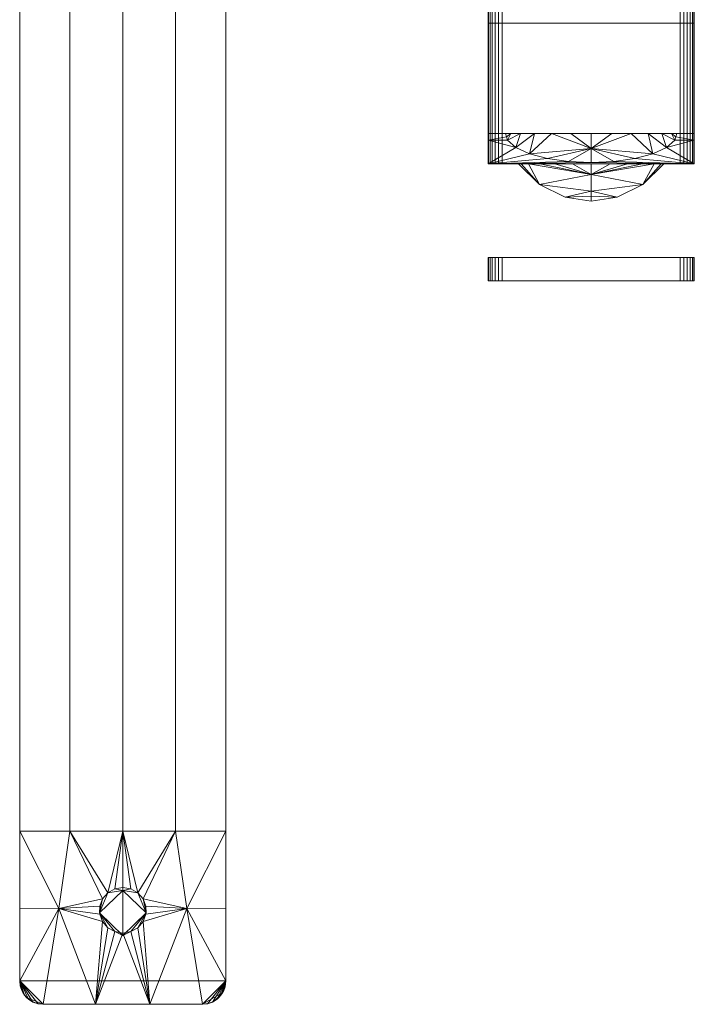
# Model space of a CAD drawing. Header units: millimetres. Extents: x -15489 to 15034, y -13406 to 13375.
# Tile 5 of 9: x -670 to -526, y -2611 to -2400. Entities that reach past the tile are written whole.
import ezdxf

# ---------------------------------------------------------------- set-up
doc = ezdxf.new("R2010")
doc.units = ezdxf.units.MM
doc.layers.add('P-SANR-FIXT', color=6, linetype='Continuous', lineweight=9)

# ---------------------------------------------------------------- blocks, each defined once
blk = doc.blocks.new('FFAS1304-101AL0BF0_REVIT - Acacia E In-Wall Vessel Mixer-366767-_3D_')
at = {"layer": 'P-SANR-FIXT'}
mesh = blk.add_polyface(dxfattribs=at)
corners = [(192, 320.5, 772.5), (158, 320.5, 772.5), (156.71, 320.33, 772.5), (155.5, 319.83, 772.5), (154.46, 319.04, 772.5), (153.67, 318, 772.5), (153.17, 316.79, 772.5), (153, 315.5, 772.5), (153, 108.5, 772.5), (197, 108.5, 772.5), (197, 315.5, 772.5), (196.83, 316.79, 772.5), (196.33, 318, 772.5), (195.54, 319.04, 772.5), (194.5, 319.83, 772.5), (193.29, 320.33, 772.5)]
mesh.append_faces([[corners[k] for k in face] for face in [(5, 3, 4)]], dxfattribs={"vtx0": -1})
mesh.append_faces([[corners[k] for k in face] for face in [(13, 0, 10, 12)]], dxfattribs={"vtx0": -1, "vtx1": -1, "vtx2": -1})
mesh.append_faces([[corners[k] for k in face] for face in [(10, 0, 1, 7)]], dxfattribs={"vtx0": -1, "vtx2": -1, "vtx3": -1})
mesh.append_faces([[corners[k] for k in face] for face in [(11, 12, 10)]], dxfattribs={"vtx1": -1})
mesh.append_faces([[corners[k] for k in face] for face in [(8, 9, 10, 7)]], dxfattribs={"vtx2": -1})
mesh.append_faces([[corners[k] for k in face] for face in [(1, 2, 3, 5), (5, 6, 7, 1)]], dxfattribs={"vtx2": -1, "vtx3": -1})
mesh.append_faces([[corners[k] for k in face] for face in [(13, 14, 15, 0)]], dxfattribs={"vtx3": -1})
mesh = blk.add_polyface(dxfattribs=at)
corners = [(153, 315.5, 772.5), (153.17, 316.79, 772.5), (153.67, 318, 772.5), (154.46, 319.04, 772.5), (155.5, 319.83, 772.5), (156.71, 320.33, 772.5), (158, 320.5, 772.5), (158, 320.5, 765.91), (156.91, 320.38, 766.3), (155.84, 320.01, 766.57), (154.86, 319.39, 766.67), (154.04, 318.56, 766.59), (153.45, 317.58, 766.34), (153.11, 316.54, 765.94), (153, 315.5, 765.44)]
mesh.append_faces([[corners[k] for k in face] for face in [(6, 8, 5), (4, 10, 3), (10, 4, 9), (3, 11, 2), (11, 3, 10)]], dxfattribs={"vtx0": -1, "vtx1": -1})
mesh.append_faces([[corners[k] for k in face] for face in [(7, 8, 6)]], dxfattribs={"vtx1": -1})
mesh.append_faces([[corners[k] for k in face] for face in [(8, 9, 5), (4, 5, 9), (11, 12, 1), (12, 13, 0), (1, 2, 11), (0, 1, 12)]], dxfattribs={"vtx1": -1, "vtx2": -1})
mesh.append_faces([[corners[k] for k in face] for face in [(13, 14, 0)]], dxfattribs={"vtx2": -1})
mesh = blk.add_polyface(dxfattribs=at)
corners = [(197, 283.5, 757.5), (186.28, 283.5, 753.77), (175, 283.5, 752.5), (163.72, 283.5, 753.77), (153, 283.5, 757.5), (153, 299.99, 759.51), (153, 315.5, 765.44), (153.11, 316.54, 765.94), (153.45, 317.58, 766.34), (154.04, 318.56, 766.59), (154.86, 319.39, 766.67), (155.84, 320.01, 766.57), (156.91, 320.38, 766.3), (158, 320.5, 765.91), (169.2, 320.5, 762.88), (180.8, 320.5, 762.88), (192, 320.5, 765.91), (193.09, 320.38, 766.3), (194.16, 320.01, 766.57), (195.14, 319.39, 766.67), (195.96, 318.56, 766.59), (196.55, 317.58, 766.34), (196.89, 316.54, 765.94), (197, 315.5, 765.44), (197, 299.99, 759.51), (175, 305.29, 755.81), (173.29, 304.99, 755.75), (171.79, 304.14, 755.57), (170.67, 302.84, 755.28), (170.08, 301.25, 754.92), (170.08, 299.56, 754.52), (170.67, 297.98, 754.13), (171.78, 296.69, 753.8), (173.29, 295.85, 753.57), (175, 295.56, 753.5), (176.71, 295.85, 753.57), (178.22, 296.69, 753.8), (179.33, 297.98, 754.13), (179.92, 299.56, 754.52), (179.92, 301.25, 754.92), (179.33, 302.84, 755.28), (178.21, 304.14, 755.57), (176.71, 304.99, 755.75), (188.67, 300.04, 756.31), (161.33, 300.04, 756.31)]
mesh.append_faces([[corners[k] for k in face] for face in [(2, 36, 1), (39, 43, 38), (40, 43, 39), (35, 2, 34), (3, 32, 2), (29, 44, 28), (32, 3, 31), (20, 23, 19), (6, 44, 5)]], dxfattribs={"vtx0": -1, "vtx1": -1})
mesh.append_faces([[corners[k] for k in face] for face in [(37, 43, 1), (28, 44, 14), (3, 44, 31), (44, 6, 13), (15, 43, 40), (16, 23, 43)]], dxfattribs={"vtx0": -1, "vtx1": -1, "vtx2": -1})
mesh.append_faces([[corners[k] for k in face] for face in [(1, 36, 37), (43, 24, 0), (43, 0, 1), (43, 23, 24), (43, 15, 16), (44, 3, 4), (2, 32, 33), (44, 29, 30), (15, 42, 25), (23, 20, 21), (23, 18, 19), (23, 17, 18), (6, 8, 9), (14, 26, 27), (14, 27, 28), (6, 12, 13), (6, 11, 12), (44, 13, 14), (14, 25, 26)]], dxfattribs={"vtx0": -1, "vtx2": -1})
mesh.append_faces([[corners[k] for k in face] for face in [(7, 8, 6)]], dxfattribs={"vtx1": -1})
mesh.append_faces([[corners[k] for k in face] for face in [(4, 5, 44), (35, 36, 2), (40, 41, 15), (37, 38, 43), (33, 34, 2), (30, 31, 44), (41, 42, 15), (16, 17, 23), (14, 15, 25), (9, 10, 6), (10, 11, 6)]], dxfattribs={"vtx1": -1, "vtx2": -1})
mesh.append_faces([[corners[k] for k in face] for face in [(21, 22, 23)]], dxfattribs={"vtx2": -1})
mesh = blk.add_polyface(dxfattribs=at)
corners = [(158, 320.5, 772.5), (192, 320.5, 772.5), (192, 320.5, 765.91), (180.8, 320.5, 762.88), (169.2, 320.5, 762.88), (158, 320.5, 765.91)]
mesh.append_faces([[corners[k] for k in face] for face in [(3, 0, 1, 2)]], dxfattribs={"vtx0": -1})
mesh.append_faces([[corners[k] for k in face] for face in [(4, 5, 0, 3)]], dxfattribs={"vtx2": -1})
mesh = blk.add_polyface(dxfattribs=at)
corners = [(192, 320.5, 772.5), (193.29, 320.33, 772.5), (194.5, 319.83, 772.5), (195.54, 319.04, 772.5), (196.33, 318, 772.5), (196.83, 316.79, 772.5), (197, 315.5, 772.5), (197, 315.5, 765.44), (196.89, 316.54, 765.94), (196.55, 317.58, 766.34), (195.96, 318.56, 766.59), (195.14, 319.39, 766.67), (194.16, 320.01, 766.57), (193.09, 320.38, 766.3), (192, 320.5, 765.91)]
mesh.append_faces([[corners[k] for k in face] for face in [(6, 9, 5), (4, 10, 3), (3, 11, 2), (11, 3, 10)]], dxfattribs={"vtx0": -1, "vtx1": -1})
mesh.append_faces([[corners[k] for k in face] for face in [(10, 4, 5), (12, 1, 2)]], dxfattribs={"vtx0": -1, "vtx2": -1})
mesh.append_faces([[corners[k] for k in face] for face in [(7, 8, 6)]], dxfattribs={"vtx1": -1})
mesh.append_faces([[corners[k] for k in face] for face in [(8, 9, 6), (9, 10, 5), (11, 12, 2), (12, 13, 1), (0, 1, 13)]], dxfattribs={"vtx1": -1, "vtx2": -1})
mesh.append_faces([[corners[k] for k in face] for face in [(13, 14, 0)]], dxfattribs={"vtx2": -1})
mesh = blk.add_polyface(dxfattribs=at)
corners = [(153, 315.5, 772.5), (153, 315.5, 765.44), (153, 299.99, 759.51), (153, 283.5, 757.5), (153, 108.5, 757.5), (153, 108.5, 772.5)]
mesh.append_faces([[corners[k] for k in face] for face in [(5, 0, 3, 4)]], dxfattribs={"vtx1": -1})
mesh.append_faces([[corners[k] for k in face] for face in [(0, 1, 2, 3)]], dxfattribs={"vtx3": -1})
mesh = blk.add_polyface(dxfattribs=at)
corners = [(197, 315.5, 765.44), (197, 315.5, 772.5), (197, 108.5, 772.5), (197, 108.5, 757.5), (197, 283.5, 757.5), (197, 299.99, 759.51)]
mesh.append_faces([[corners[k] for k in face] for face in [(1, 5, 0), (4, 2, 3)]], dxfattribs={"vtx0": -1})
mesh.append_faces([[corners[k] for k in face] for face in [(1, 2, 4, 5)]], dxfattribs={"vtx1": -1, "vtx3": -1})
mesh = blk.add_polyface(dxfattribs=at)
corners = [(175, 305.83, 753.79), (170, 301, 752.5), (175, 296.17, 751.21), (175, 295.56, 753.5), (173.29, 295.85, 753.57), (171.78, 296.69, 753.8), (170.67, 297.98, 754.13), (170.08, 299.56, 754.52), (170.08, 301.25, 754.92), (170.67, 302.84, 755.28), (171.79, 304.14, 755.57), (173.29, 304.99, 755.75), (175, 305.29, 755.81)]
mesh.append_faces([[corners[k] for k in face] for face in [(6, 1, 5), (1, 11, 0), (11, 1, 10), (8, 1, 7)]], dxfattribs={"vtx0": -1, "vtx1": -1})
mesh.append_faces([[corners[k] for k in face] for face in [(2, 4, 5), (5, 1, 2), (1, 6, 7), (1, 8, 9), (1, 9, 10)]], dxfattribs={"vtx0": -1, "vtx2": -1})
mesh.append_faces([[corners[k] for k in face] for face in [(12, 0, 11)]], dxfattribs={"vtx1": -1})
mesh.append_faces([[corners[k] for k in face] for face in [(2, 3, 4)]], dxfattribs={"vtx2": -1})
mesh = blk.add_polyface(dxfattribs=at)
corners = [(175, 296.17, 751.21), (170, 301, 752.5), (175, 305.83, 753.79), (175, 301, 752.5)]
mesh.append_faces([[corners[k] for k in face] for face in [(1, 2, 3, 0)]])
mesh = blk.add_polyface(dxfattribs=at)
corners = [(175, 296.17, 751.21), (180, 301, 752.5), (175, 305.83, 753.79), (175, 305.29, 755.81), (176.71, 304.99, 755.75), (178.21, 304.14, 755.57), (179.33, 302.84, 755.28), (179.92, 301.25, 754.92), (179.92, 299.56, 754.52), (179.33, 297.98, 754.13), (178.22, 296.69, 753.8), (176.71, 295.85, 753.57), (175, 295.56, 753.5)]
mesh.append_faces([[corners[k] for k in face] for face in [(0, 11, 12)]], dxfattribs={"vtx0": -1})
mesh.append_faces([[corners[k] for k in face] for face in [(5, 1, 4), (6, 1, 5), (8, 1, 7), (10, 1, 9), (1, 10, 0)]], dxfattribs={"vtx0": -1, "vtx1": -1})
mesh.append_faces([[corners[k] for k in face] for face in [(0, 10, 11), (1, 8, 9)]], dxfattribs={"vtx0": -1, "vtx2": -1})
mesh.append_faces([[corners[k] for k in face] for face in [(1, 2, 4), (6, 7, 1)]], dxfattribs={"vtx1": -1, "vtx2": -1})
mesh.append_faces([[corners[k] for k in face] for face in [(2, 3, 4)]], dxfattribs={"vtx2": -1})
mesh = blk.add_polyface(dxfattribs=at)
corners = [(175, 305.83, 753.79), (180, 301, 752.5), (175, 296.17, 751.21), (175, 301, 752.5)]
mesh.append_faces([[corners[k] for k in face] for face in [(3, 0, 1, 2)]])
mesh = blk.add_polyface(dxfattribs=at)
corners = [(197, 108.5, 757.5), (186.28, 108.5, 753.77), (175, 108.5, 752.5), (163.72, 108.5, 753.77), (153, 108.5, 757.5), (153, 283.5, 757.5), (163.72, 283.5, 753.77), (175, 283.5, 752.5), (186.28, 283.5, 753.77), (197, 283.5, 757.5)]
mesh.append_faces([[corners[k] for k in face] for face in [(6, 3, 4, 5)]], dxfattribs={"vtx0": -1})
mesh.append_faces([[corners[k] for k in face] for face in [(8, 1, 2, 7), (3, 6, 7, 2)]], dxfattribs={"vtx0": -1, "vtx2": -1})
mesh.append_faces([[corners[k] for k in face] for face in [(9, 0, 1, 8)]], dxfattribs={"vtx2": -1})
mesh = blk.add_polyface(dxfattribs=at)
corners = [(56, 161, 690.5), (55.22, 161, 690.6), (54.5, 161, 690.9), (53.88, 161, 691.38), (53.4, 161, 692), (53.1, 161, 692.72), (53, 161, 693.5), (53, 166, 693.5), (53.1, 166, 692.72), (53.4, 166, 692), (53.88, 166, 691.38), (54.5, 166, 690.9), (55.22, 166, 690.6), (56, 166, 690.5)]
mesh.append_faces([[corners[k] for k in face] for face in [(7, 8, 5, 6), (0, 1, 12, 13)]], dxfattribs={"vtx1": -1})
mesh.append_faces([[corners[k] for k in face] for face in [(8, 9, 4, 5), (3, 4, 9, 10), (10, 11, 2, 3), (11, 12, 1, 2)]], dxfattribs={"vtx1": -1, "vtx3": -1})
mesh = blk.add_polyface(dxfattribs=at)
corners = [(94, 166, 784.5), (94.78, 166, 784.4), (95.5, 166, 784.1), (96.12, 166, 783.62), (96.6, 166, 783), (96.9, 166, 782.28), (97, 166, 781.5), (97, 166, 693.5), (96.9, 166, 692.72), (96.6, 166, 692), (96.12, 166, 691.38), (95.5, 166, 690.9), (94.78, 166, 690.6), (94, 166, 690.5), (56, 166, 690.5), (55.22, 166, 690.6), (54.5, 166, 690.9), (53.88, 166, 691.38), (53.4, 166, 692), (53.1, 166, 692.72), (53, 166, 693.5), (53, 166, 781.5), (53.1, 166, 782.28), (53.4, 166, 783), (53.88, 166, 783.62), (54.5, 166, 784.1), (55.22, 166, 784.4), (56, 166, 784.5)]
mesh.append_faces([[corners[k] for k in face] for face in [(24, 21, 22, 23), (4, 2, 3), (10, 7, 8, 9)]], dxfattribs={"vtx0": -1})
mesh.append_faces([[corners[k] for k in face] for face in [(14, 20, 13), (6, 0, 4, 5)]], dxfattribs={"vtx0": -1, "vtx1": -1})
mesh.append_faces([[corners[k] for k in face] for face in [(21, 24, 25), (7, 10, 11), (6, 27, 0)]], dxfattribs={"vtx0": -1, "vtx2": -1})
mesh.append_faces([[corners[k] for k in face] for face in [(6, 20, 21, 27), (20, 6, 7, 13)]], dxfattribs={"vtx0": -1, "vtx2": -1, "vtx3": -1})
mesh.append_faces([[corners[k] for k in face] for face in [(14, 15, 16)]], dxfattribs={"vtx2": -1})
mesh.append_faces([[corners[k] for k in face] for face in [(25, 26, 27, 21), (18, 19, 20, 14), (16, 17, 18, 14), (0, 1, 2, 4), (11, 12, 13, 7)]], dxfattribs={"vtx2": -1, "vtx3": -1})
mesh = blk.add_polyface(dxfattribs=at)
corners = [(53, 161, 781.5), (53.1, 161, 782.28), (53.4, 161, 783), (53.88, 161, 783.62), (54.5, 161, 784.1), (55.22, 161, 784.4), (56, 161, 784.5), (56, 166, 784.5), (55.22, 166, 784.4), (54.5, 166, 784.1), (53.88, 166, 783.62), (53.4, 166, 783), (53.1, 166, 782.28), (53, 166, 781.5)]
mesh.append_faces([[corners[k] for k in face] for face in [(7, 8, 5, 6), (0, 1, 12, 13)]], dxfattribs={"vtx1": -1})
mesh.append_faces([[corners[k] for k in face] for face in [(8, 9, 4, 5), (3, 4, 9, 10), (10, 11, 2, 3), (11, 12, 1, 2)]], dxfattribs={"vtx1": -1, "vtx3": -1})
mesh = blk.add_polyface(dxfattribs=at)
corners = [(53, 161, 781.5), (53, 166, 781.5), (53, 166, 693.5), (53, 161, 693.5)]
mesh.append_faces([[corners[k] for k in face] for face in [(0, 1, 2, 3)]])
mesh = blk.add_polyface(dxfattribs=at)
corners = [(56, 161, 690.5), (56, 166, 690.5), (94, 166, 690.5), (94, 161, 690.5)]
mesh.append_faces([[corners[k] for k in face] for face in [(0, 1, 2, 3)]])
mesh = blk.add_polyface(dxfattribs=at)
corners = [(94, 161, 784.5), (94, 166, 784.5), (56, 166, 784.5), (56, 161, 784.5)]
mesh.append_faces([[corners[k] for k in face] for face in [(0, 1, 2, 3)]])
mesh = blk.add_polyface(dxfattribs=at)
corners = [(97, 161, 693.5), (96.9, 161, 692.72), (96.6, 161, 692), (96.12, 161, 691.38), (95.5, 161, 690.9), (94.78, 161, 690.6), (94, 161, 690.5), (94, 166, 690.5), (94.78, 166, 690.6), (95.5, 166, 690.9), (96.12, 166, 691.38), (96.6, 166, 692), (96.9, 166, 692.72), (97, 166, 693.5)]
mesh.append_faces([[corners[k] for k in face] for face in [(7, 8, 5, 6), (0, 1, 12, 13)]], dxfattribs={"vtx1": -1})
mesh.append_faces([[corners[k] for k in face] for face in [(8, 9, 4, 5), (3, 4, 9, 10), (10, 11, 2, 3), (11, 12, 1, 2)]], dxfattribs={"vtx1": -1, "vtx3": -1})
mesh = blk.add_polyface(dxfattribs=at)
corners = [(94, 161, 784.5), (94.78, 161, 784.4), (95.5, 161, 784.1), (96.12, 161, 783.62), (96.6, 161, 783), (96.9, 161, 782.28), (97, 161, 781.5), (97, 166, 781.5), (96.9, 166, 782.28), (96.6, 166, 783), (96.12, 166, 783.62), (95.5, 166, 784.1), (94.78, 166, 784.4), (94, 166, 784.5)]
mesh.append_faces([[corners[k] for k in face] for face in [(7, 8, 5, 6), (0, 1, 12, 13)]], dxfattribs={"vtx1": -1})
mesh.append_faces([[corners[k] for k in face] for face in [(8, 9, 4, 5), (3, 4, 9, 10), (10, 11, 2, 3), (11, 12, 1, 2)]], dxfattribs={"vtx1": -1, "vtx3": -1})
mesh = blk.add_polyface(dxfattribs=at)
corners = [(97, 161, 693.5), (97, 166, 693.5), (97, 166, 781.5), (97, 161, 781.5)]
mesh.append_faces([[corners[k] for k in face] for face in [(0, 1, 2, 3)]])
mesh = blk.add_polyface(dxfattribs=at)
corners = [(94, 161, 784.5), (56, 161, 784.5), (55.22, 161, 784.4), (54.5, 161, 784.1), (53.88, 161, 783.62), (53.4, 161, 783), (53.1, 161, 782.28), (53, 161, 781.5), (53, 161, 693.5), (53.1, 161, 692.72), (53.4, 161, 692), (53.88, 161, 691.38), (54.5, 161, 690.9), (55.22, 161, 690.6), (56, 161, 690.5), (94, 161, 690.5), (94.78, 161, 690.6), (95.5, 161, 690.9), (96.12, 161, 691.38), (96.6, 161, 692), (96.9, 161, 692.72), (97, 161, 693.5), (97, 161, 781.5), (96.9, 161, 782.28), (96.6, 161, 783), (96.12, 161, 783.62), (95.5, 161, 784.1), (94.78, 161, 784.4)]
mesh.append_faces([[corners[k] for k in face] for face in [(15, 21, 14), (4, 7, 3)]], dxfattribs={"vtx0": -1, "vtx1": -1})
mesh.append_faces([[corners[k] for k in face] for face in [(7, 0, 1)]], dxfattribs={"vtx0": -1, "vtx2": -1})
mesh.append_faces([[corners[k] for k in face] for face in [(7, 21, 22, 0), (21, 7, 8, 14)]], dxfattribs={"vtx0": -1, "vtx2": -1, "vtx3": -1})
mesh.append_faces([[corners[k] for k in face] for face in [(11, 12, 10)]], dxfattribs={"vtx1": -1})
mesh.append_faces([[corners[k] for k in face] for face in [(17, 18, 21, 15)]], dxfattribs={"vtx1": -1, "vtx2": -1, "vtx3": -1})
mesh.append_faces([[corners[k] for k in face] for face in [(24, 25, 26), (19, 20, 21, 18), (15, 16, 17)]], dxfattribs={"vtx2": -1})
mesh.append_faces([[corners[k] for k in face] for face in [(22, 23, 24, 0), (26, 27, 0, 24), (1, 2, 3, 7), (12, 13, 14, 10), (8, 9, 10, 14)]], dxfattribs={"vtx2": -1, "vtx3": -1})
mesh.append_faces([[corners[k] for k in face] for face in [(4, 5, 6, 7)]], dxfattribs={"vtx3": -1})
mesh = blk.add_polyface(dxfattribs=at)
corners = [(75, 141, 777.99), (75, 146.88, 771.22), (75, 149, 762.5), (75, 149, 762.5), (75, 149, 762.5), (75, 149, 762.5), (75, 149, 762.5), (75, 149, 762.5), (75, 149, 762.5), (75, 149, 762.5), (75, 149, 762.5), (75, 149, 762.5), (75, 146.88, 753.78), (75, 141, 747.01), (70.99, 141, 747.54), (67.25, 141, 749.08), (64.05, 141, 751.55), (61.58, 141, 754.75), (60.04, 141, 758.49), (59.51, 141, 762.5), (60.04, 141, 766.51), (61.58, 141, 770.25), (64.05, 141, 773.45), (67.25, 141, 775.92), (70.99, 141, 777.46), (75, 143.34, 775.3), (69.47, 148.18, 762.5), (75, 143.34, 749.7), (63.96, 145.46, 762.5), (75, 147.94, 758.14), (75, 147.94, 766.86), (75, 134.55, 780.95), (75, 137.79, 779.83), (75, 140.78, 778.14), (70.17, 140.56, 777.54), (65.68, 139.92, 775.76), (61.84, 138.89, 772.94), (58.93, 137.55, 769.26), (57.15, 136, 765), (56.92, 135.28, 765), (56.72, 134.55, 765), (57.84, 134.55, 769.26), (59.92, 134.55, 773.13), (62.87, 134.55, 776.4), (66.51, 134.55, 778.88), (70.63, 134.55, 780.42)]
mesh.append_faces([[corners[k] for k in face] for face in [(24, 25, 23), (20, 28, 19), (19, 28, 18), (18, 28, 17), (15, 27, 14), (39, 41, 38), (42, 38, 41)]], dxfattribs={"vtx0": -1, "vtx1": -1})
mesh.append_faces([[corners[k] for k in face] for face in [(25, 28, 21), (28, 1, 26), (26, 12, 28), (27, 17, 28), (44, 32, 36)]], dxfattribs={"vtx0": -1, "vtx1": -1, "vtx2": -1})
mesh.append_faces([[corners[k] for k in face] for face in [(26, 1, 30), (28, 12, 27), (28, 20, 21), (27, 16, 17), (32, 34, 35), (32, 35, 36), (43, 36, 37), (36, 43, 44)]], dxfattribs={"vtx0": -1, "vtx2": -1})
mesh.append_faces([[corners[k] for k in face] for face in [(5, 26, 30), (13, 14, 27), (29, 12, 26, 8), (31, 32, 45), (40, 41, 39)]], dxfattribs={"vtx1": -1})
mesh.append_faces([[corners[k] for k in face] for face in [(22, 23, 25), (21, 22, 25), (15, 16, 27), (25, 1, 28), (44, 45, 32), (37, 38, 42), (42, 43, 37)]], dxfattribs={"vtx1": -1, "vtx2": -1})
mesh.append_faces([[corners[k] for k in face] for face in [(24, 0, 25), (32, 33, 34)]], dxfattribs={"vtx2": -1})
mesh = blk.add_polyface(dxfattribs=at)
corners = [(75, 149, 762.5), (75, 146.88, 771.22), (75, 141, 777.99), (79.01, 141, 777.46), (82.75, 141, 775.92), (85.95, 141, 773.45), (88.42, 141, 770.25), (89.96, 141, 766.51), (90.49, 141, 762.5), (89.96, 141, 758.49), (88.42, 141, 754.75), (85.95, 141, 751.55), (82.75, 141, 749.08), (79.01, 141, 747.54), (75, 141, 747.01), (75, 146.88, 753.78), (75, 149, 762.5), (75, 149, 762.5), (75, 149, 762.5), (75, 149, 762.5), (75, 149, 762.5), (75, 149, 762.5), (75, 149, 762.5), (75, 149, 762.5), (75, 149, 762.5), (75, 143.34, 749.7), (80.53, 148.18, 762.5), (75, 143.34, 775.3), (86.04, 145.46, 762.5), (75, 147.94, 766.86), (75, 147.94, 758.14), (75, 140.78, 778.14), (75, 137.79, 779.83), (75, 134.55, 780.95), (79.37, 134.55, 780.42), (83.49, 134.55, 778.88), (87.13, 134.55, 776.4), (90.08, 134.55, 773.13), (92.16, 134.55, 769.26), (93.28, 134.55, 765), (93.08, 135.28, 765), (92.85, 136, 765), (91.07, 137.55, 769.26), (88.16, 138.89, 772.94), (84.32, 139.92, 775.76), (79.83, 140.56, 777.54)]
mesh.append_faces([[corners[k] for k in face] for face in [(26, 15, 30, 19)]], dxfattribs={"vtx0": -1})
mesh.append_faces([[corners[k] for k in face] for face in [(13, 25, 12), (4, 27, 3), (9, 28, 8), (8, 28, 7), (36, 43, 35), (35, 32, 34)]], dxfattribs={"vtx0": -1, "vtx1": -1})
mesh.append_faces([[corners[k] for k in face] for face in [(25, 28, 10), (28, 15, 26), (26, 1, 28), (27, 6, 28), (35, 43, 32)]], dxfattribs={"vtx0": -1, "vtx1": -1, "vtx2": -1})
mesh.append_faces([[corners[k] for k in face] for face in [(28, 1, 27), (28, 9, 10), (37, 41, 42), (38, 40, 41), (41, 37, 38), (32, 43, 44)]], dxfattribs={"vtx0": -1, "vtx2": -1})
mesh.append_faces([[corners[k] for k in face] for face in [(2, 3, 27), (39, 40, 38), (31, 32, 45), (33, 34, 32)]], dxfattribs={"vtx1": -1})
mesh.append_faces([[corners[k] for k in face] for face in [(29, 1, 26), (11, 12, 25), (10, 11, 25), (6, 7, 28), (4, 5, 27), (5, 6, 27), (25, 15, 28), (36, 37, 42), (42, 43, 36), (44, 45, 32)]], dxfattribs={"vtx1": -1, "vtx2": -1})
mesh.append_faces([[corners[k] for k in face] for face in [(26, 22, 29), (13, 14, 25)]], dxfattribs={"vtx2": -1})
mesh = blk.add_polyface(dxfattribs=at)
corners = [(97, 141, 743.5), (96.9, 141, 742.72), (96.6, 141, 742), (96.12, 141, 741.38), (95.5, 141, 740.9), (94.78, 141, 740.6), (94, 141, 740.5), (56, 141, 740.5), (55.22, 141, 740.6), (54.5, 141, 740.9), (53.88, 141, 741.38), (53.4, 141, 742), (53.1, 141, 742.72), (53, 141, 743.5), (53, 141, 778.74), (97, 141, 778.74), (75, 141, 777.99), (70.99, 141, 777.46), (67.25, 141, 775.92), (64.05, 141, 773.45), (61.58, 141, 770.25), (60.04, 141, 766.51), (59.51, 141, 762.5), (60.04, 141, 758.49), (61.58, 141, 754.75), (64.05, 141, 751.55), (67.25, 141, 749.08), (70.99, 141, 747.54), (75, 141, 747.01), (79.01, 141, 747.54), (82.75, 141, 749.08), (85.95, 141, 751.55), (88.42, 141, 754.75), (89.96, 141, 758.49), (90.49, 141, 762.5), (89.96, 141, 766.51), (88.42, 141, 770.25), (85.95, 141, 773.45), (82.75, 141, 775.92), (79.01, 141, 777.46)]
mesh.append_faces([[corners[k] for k in face] for face in [(36, 15, 35), (18, 14, 17), (24, 13, 23), (25, 13, 24), (8, 13, 7)]], dxfattribs={"vtx0": -1, "vtx1": -1})
mesh.append_faces([[corners[k] for k in face] for face in [(15, 36, 37), (15, 39, 16), (14, 18, 19), (14, 19, 20), (16, 14, 15), (22, 13, 14, 21), (13, 22, 23), (6, 29, 30)]], dxfattribs={"vtx0": -1, "vtx2": -1})
mesh.append_faces([[corners[k] for k in face] for face in [(6, 30, 31, 0)]], dxfattribs={"vtx0": -1, "vtx2": -1, "vtx3": -1})
mesh.append_faces([[corners[k] for k in face] for face in [(38, 39, 15), (37, 38, 15), (32, 33, 0), (31, 32, 0), (33, 34, 0), (16, 17, 14), (20, 21, 14), (26, 27, 7), (27, 28, 7)]], dxfattribs={"vtx1": -1, "vtx2": -1})
mesh.append_faces([[corners[k] for k in face] for face in [(25, 26, 7, 13)]], dxfattribs={"vtx1": -1, "vtx2": -1, "vtx3": -1})
mesh.append_faces([[corners[k] for k in face] for face in [(34, 35, 15, 0), (28, 29, 6, 7), (0, 1, 5, 6), (4, 5, 1, 2), (12, 13, 8, 9)]], dxfattribs={"vtx1": -1, "vtx3": -1})
mesh.append_faces([[corners[k] for k in face] for face in [(2, 3, 4)]], dxfattribs={"vtx2": -1})
mesh.append_faces([[corners[k] for k in face] for face in [(9, 10, 11, 12)]], dxfattribs={"vtx3": -1})
mesh = blk.add_polyface(dxfattribs=at)
corners = [(53, 141, 778.74), (53, 141, 743.5), (53, 111, 743.5), (53, 108.5, 743.5), (53, 108.5, 781.5), (53, 111, 781.5), (53, 134.55, 781.5), (53, 134.55, 765), (53, 136, 765)]
mesh.append_faces([[corners[k] for k in face] for face in [(1, 8, 0)]], dxfattribs={"vtx0": -1})
mesh.append_faces([[corners[k] for k in face] for face in [(7, 2, 5, 6)]], dxfattribs={"vtx0": -1, "vtx1": -1})
mesh.append_faces([[corners[k] for k in face] for face in [(4, 5, 2, 3)]], dxfattribs={"vtx1": -1})
mesh.append_faces([[corners[k] for k in face] for face in [(7, 8, 1, 2)]], dxfattribs={"vtx1": -1, "vtx3": -1})
mesh = blk.add_polyface(dxfattribs=at)
corners = [(53, 141, 743.5), (53.1, 141, 742.72), (53.4, 141, 742), (53.88, 141, 741.38), (54.5, 141, 740.9), (55.22, 141, 740.6), (56, 141, 740.5), (56, 111, 740.5), (55.22, 111, 740.6), (54.5, 111, 740.9), (53.88, 111, 741.38), (53.4, 111, 742), (53.1, 111, 742.72), (53, 111, 743.5)]
mesh.append_faces([[corners[k] for k in face] for face in [(0, 1, 12, 13), (7, 8, 5, 6)]], dxfattribs={"vtx1": -1})
mesh.append_faces([[corners[k] for k in face] for face in [(1, 2, 11, 12), (10, 11, 2, 3), (3, 4, 9, 10), (4, 5, 8, 9)]], dxfattribs={"vtx1": -1, "vtx3": -1})
mesh = blk.add_polyface(dxfattribs=at)
corners = [(97, 141, 778.74), (53, 141, 778.74), (53, 136, 765), (57.15, 136, 765), (58.93, 137.55, 769.26), (61.84, 138.89, 772.94), (65.68, 139.92, 775.76), (70.17, 140.56, 777.54), (75, 140.78, 778.14), (79.83, 140.56, 777.54), (84.32, 139.92, 775.76), (88.16, 138.89, 772.94), (91.07, 137.55, 769.26), (92.85, 136, 765), (97, 136, 765)]
mesh.append_faces([[corners[k] for k in face] for face in [(4, 2, 3)]], dxfattribs={"vtx0": -1})
mesh.append_faces([[corners[k] for k in face] for face in [(0, 12, 14), (12, 0, 11), (2, 4, 1), (7, 1, 6)]], dxfattribs={"vtx0": -1, "vtx1": -1})
mesh.append_faces([[corners[k] for k in face] for face in [(0, 9, 10), (1, 7, 8)]], dxfattribs={"vtx0": -1, "vtx2": -1})
mesh.append_faces([[corners[k] for k in face] for face in [(10, 11, 0), (8, 9, 0), (4, 5, 1), (5, 6, 1), (0, 1, 8)]], dxfattribs={"vtx1": -1, "vtx2": -1})
mesh.append_faces([[corners[k] for k in face] for face in [(12, 13, 14)]], dxfattribs={"vtx2": -1})
mesh = blk.add_polyface(dxfattribs=at)
corners = [(56, 141, 740.5), (94, 141, 740.5), (94, 111, 740.5), (94, 108.5, 740.5), (56, 108.5, 740.5), (56, 111, 740.5)]
mesh.append_faces([[corners[k] for k in face] for face in [(2, 3, 4, 5), (5, 0, 1, 2)]], dxfattribs={"vtx3": -1})
mesh = blk.add_polyface(dxfattribs=at)
corners = [(94, 141, 740.5), (94.78, 141, 740.6), (95.5, 141, 740.9), (96.12, 141, 741.38), (96.6, 141, 742), (96.9, 141, 742.72), (97, 141, 743.5), (97, 111, 743.5), (96.9, 111, 742.72), (96.6, 111, 742), (96.12, 111, 741.38), (95.5, 111, 740.9), (94.78, 111, 740.6), (94, 111, 740.5)]
mesh.append_faces([[corners[k] for k in face] for face in [(0, 1, 12, 13), (7, 8, 5, 6)]], dxfattribs={"vtx1": -1})
mesh.append_faces([[corners[k] for k in face] for face in [(1, 2, 11, 12), (10, 11, 2, 3), (3, 4, 9, 10), (4, 5, 8, 9)]], dxfattribs={"vtx1": -1, "vtx3": -1})
mesh = blk.add_polyface(dxfattribs=at)
corners = [(97, 141, 743.5), (97, 141, 778.74), (97, 136, 765), (97, 134.55, 765), (97, 134.55, 781.5), (97, 111, 781.5), (97, 108.5, 781.5), (97, 108.5, 743.5), (97, 111, 743.5)]
mesh.append_faces([[corners[k] for k in face] for face in [(5, 8, 3, 4)]], dxfattribs={"vtx0": -1, "vtx1": -1})
mesh.append_faces([[corners[k] for k in face] for face in [(0, 2, 3, 8)]], dxfattribs={"vtx0": -1, "vtx2": -1})
mesh.append_faces([[corners[k] for k in face] for face in [(7, 8, 5, 6), (1, 2, 0)]], dxfattribs={"vtx1": -1})
mesh = blk.add_polyface(dxfattribs=at)
corners = [(53, 136, 765), (53, 134.55, 765), (56.72, 134.55, 765), (56.92, 135.28, 765), (57.15, 136, 765), (97, 134.55, 765), (97, 136, 765), (92.85, 136, 765), (93.08, 135.28, 765), (93.28, 134.55, 765)]
mesh.append_faces([[corners[k] for k in face] for face in [(0, 3, 4)]], dxfattribs={"vtx0": -1})
mesh.append_faces([[corners[k] for k in face] for face in [(9, 5, 6, 8), (6, 7, 8)]], dxfattribs={"vtx2": -1})
mesh.append_faces([[corners[k] for k in face] for face in [(0, 1, 2, 3)]], dxfattribs={"vtx3": -1})
mesh = blk.add_polyface(dxfattribs=at)
corners = [(56, 134.55, 784.5), (55.22, 134.55, 784.4), (54.5, 134.55, 784.1), (53.88, 134.55, 783.62), (53.4, 134.55, 783), (53.1, 134.55, 782.28), (53, 134.55, 781.5), (53, 111, 781.5), (53.1, 111, 782.28), (53.4, 111, 783), (53.88, 111, 783.62), (54.5, 111, 784.1), (55.22, 111, 784.4), (56, 111, 784.5)]
mesh.append_faces([[corners[k] for k in face] for face in [(0, 1, 12, 13)]], dxfattribs={"vtx1": -1})
mesh.append_faces([[corners[k] for k in face] for face in [(1, 2, 11, 12), (10, 11, 2, 3), (4, 5, 8, 9), (9, 10, 3, 4)]], dxfattribs={"vtx1": -1, "vtx3": -1})
mesh.append_faces([[corners[k] for k in face] for face in [(5, 6, 7, 8)]], dxfattribs={"vtx3": -1})
mesh = blk.add_polyface(dxfattribs=at)
corners = [(53, 134.55, 781.5), (53.1, 134.55, 782.28), (53.4, 134.55, 783), (53.88, 134.55, 783.62), (54.5, 134.55, 784.1), (55.22, 134.55, 784.4), (56, 134.55, 784.5), (94, 134.55, 784.5), (94.78, 134.55, 784.4), (95.5, 134.55, 784.1), (96.12, 134.55, 783.62), (96.6, 134.55, 783), (96.9, 134.55, 782.28), (97, 134.55, 781.5), (97, 134.55, 765), (93.28, 134.55, 765), (92.16, 134.55, 769.26), (90.08, 134.55, 773.13), (87.13, 134.55, 776.4), (83.49, 134.55, 778.88), (79.37, 134.55, 780.42), (75, 134.55, 780.95), (70.63, 134.55, 780.42), (66.51, 134.55, 778.88), (62.87, 134.55, 776.4), (59.92, 134.55, 773.13), (57.84, 134.55, 769.26), (56.72, 134.55, 765), (53, 134.55, 765)]
mesh.append_faces([[corners[k] for k in face] for face in [(4, 0, 3), (23, 6, 22), (26, 0, 25), (25, 0, 24)]], dxfattribs={"vtx0": -1, "vtx1": -1})
mesh.append_faces([[corners[k] for k in face] for face in [(18, 7, 13, 17), (24, 0, 6, 23)]], dxfattribs={"vtx0": -1, "vtx1": -1, "vtx2": -1})
mesh.append_faces([[corners[k] for k in face] for face in [(13, 9, 10), (7, 19, 20), (7, 18, 19), (7, 20, 21, 6), (6, 21, 22)]], dxfattribs={"vtx0": -1, "vtx2": -1})
mesh.append_faces([[corners[k] for k in face] for face in [(13, 7, 8, 9)]], dxfattribs={"vtx0": -1, "vtx3": -1})
mesh.append_faces([[corners[k] for k in face] for face in [(2, 3, 0, 1)]], dxfattribs={"vtx1": -1})
mesh.append_faces([[corners[k] for k in face] for face in [(16, 17, 13), (5, 6, 0, 4)]], dxfattribs={"vtx1": -1, "vtx2": -1})
mesh.append_faces([[corners[k] for k in face] for face in [(11, 12, 13, 10), (14, 15, 16, 13)]], dxfattribs={"vtx2": -1})
mesh.append_faces([[corners[k] for k in face] for face in [(26, 27, 28, 0)]], dxfattribs={"vtx3": -1})
mesh = blk.add_polyface(dxfattribs=at)
corners = [(94, 134.55, 784.5), (56, 134.55, 784.5), (56, 111, 784.5), (56, 108.5, 784.5), (94, 108.5, 784.5), (94, 111, 784.5)]
mesh.append_faces([[corners[k] for k in face] for face in [(5, 2, 3, 4)]], dxfattribs={"vtx0": -1})
mesh.append_faces([[corners[k] for k in face] for face in [(5, 0, 1, 2)]], dxfattribs={"vtx3": -1})
mesh = blk.add_polyface(dxfattribs=at)
corners = [(97, 134.55, 781.5), (96.9, 134.55, 782.28), (96.6, 134.55, 783), (96.12, 134.55, 783.62), (95.5, 134.55, 784.1), (94.78, 134.55, 784.4), (94, 134.55, 784.5), (94, 111, 784.5), (94.78, 111, 784.4), (95.5, 111, 784.1), (96.12, 111, 783.62), (96.6, 111, 783), (96.9, 111, 782.28), (97, 111, 781.5)]
mesh.append_faces([[corners[k] for k in face] for face in [(0, 1, 12, 13)]], dxfattribs={"vtx1": -1})
mesh.append_faces([[corners[k] for k in face] for face in [(1, 2, 11, 12), (10, 11, 2, 3), (4, 5, 8, 9), (9, 10, 3, 4)]], dxfattribs={"vtx1": -1, "vtx3": -1})
mesh.append_faces([[corners[k] for k in face] for face in [(5, 6, 7, 8)]], dxfattribs={"vtx3": -1})
mesh = blk.add_polyface(dxfattribs=at)
corners = [(56, 108.5, 784.5), (56, 111, 784.5), (55.22, 111, 784.4), (54.5, 111, 784.1), (53.88, 111, 783.62), (53.4, 111, 783), (53.1, 111, 782.28), (53, 111, 781.5), (53, 108.5, 781.5), (53.1, 108.5, 782.28), (53.4, 108.5, 783), (53.88, 108.5, 783.62), (54.5, 108.5, 784.1), (55.22, 108.5, 784.4)]
mesh.append_faces([[corners[k] for k in face] for face in [(1, 2, 13, 0)]], dxfattribs={"vtx1": -1})
mesh.append_faces([[corners[k] for k in face] for face in [(2, 3, 12, 13), (11, 12, 3, 4), (5, 6, 9, 10), (10, 11, 4, 5)]], dxfattribs={"vtx1": -1, "vtx3": -1})
mesh.append_faces([[corners[k] for k in face] for face in [(6, 7, 8, 9)]], dxfattribs={"vtx3": -1})
mesh = blk.add_polyface(dxfattribs=at)
corners = [(53, 108.5, 743.5), (53, 111, 743.5), (53.1, 111, 742.72), (53.4, 111, 742), (53.88, 111, 741.38), (54.5, 111, 740.9), (55.22, 111, 740.6), (56, 111, 740.5), (56, 108.5, 740.5), (55.22, 108.5, 740.6), (54.5, 108.5, 740.9), (53.88, 108.5, 741.38), (53.4, 108.5, 742), (53.1, 108.5, 742.72)]
mesh.append_faces([[corners[k] for k in face] for face in [(1, 2, 13, 0)]], dxfattribs={"vtx1": -1})
mesh.append_faces([[corners[k] for k in face] for face in [(2, 3, 12, 13), (11, 12, 3, 4), (5, 6, 9, 10), (10, 11, 4, 5)]], dxfattribs={"vtx1": -1, "vtx3": -1})
mesh.append_faces([[corners[k] for k in face] for face in [(6, 7, 8, 9)]], dxfattribs={"vtx3": -1})
mesh = blk.add_polyface(dxfattribs=at)
corners = [(94, 108.5, 740.5), (94, 111, 740.5), (94.78, 111, 740.6), (95.5, 111, 740.9), (96.12, 111, 741.38), (96.6, 111, 742), (96.9, 111, 742.72), (97, 111, 743.5), (97, 108.5, 743.5), (96.9, 108.5, 742.72), (96.6, 108.5, 742), (96.12, 108.5, 741.38), (95.5, 108.5, 740.9), (94.78, 108.5, 740.6)]
mesh.append_faces([[corners[k] for k in face] for face in [(1, 2, 13, 0)]], dxfattribs={"vtx1": -1})
mesh.append_faces([[corners[k] for k in face] for face in [(2, 3, 12, 13), (11, 12, 3, 4), (5, 6, 9, 10), (10, 11, 4, 5)]], dxfattribs={"vtx1": -1, "vtx3": -1})
mesh.append_faces([[corners[k] for k in face] for face in [(6, 7, 8, 9)]], dxfattribs={"vtx3": -1})
mesh = blk.add_polyface(dxfattribs=at)
corners = [(97, 108.5, 781.5), (97, 111, 781.5), (96.9, 111, 782.28), (96.6, 111, 783), (96.12, 111, 783.62), (95.5, 111, 784.1), (94.78, 111, 784.4), (94, 111, 784.5), (94, 108.5, 784.5), (94.78, 108.5, 784.4), (95.5, 108.5, 784.1), (96.12, 108.5, 783.62), (96.6, 108.5, 783), (96.9, 108.5, 782.28)]
mesh.append_faces([[corners[k] for k in face] for face in [(1, 2, 13, 0)]], dxfattribs={"vtx1": -1})
mesh.append_faces([[corners[k] for k in face] for face in [(2, 3, 12, 13), (11, 12, 3, 4), (5, 6, 9, 10), (10, 11, 4, 5)]], dxfattribs={"vtx1": -1, "vtx3": -1})
mesh.append_faces([[corners[k] for k in face] for face in [(6, 7, 8, 9)]], dxfattribs={"vtx3": -1})

msp = doc.modelspace()

# ---------------------------------------------------------------- block references
at = {"layer": 'P-SANR-FIXT', "rotation": 180}
msp.add_blockref('FFAS1304-101AL0BF0_REVIT - Acacia E In-Wall Vessel Mixer-366767-_3D_', (-472.87, -2290.12, -487.4), dxfattribs=at)

doc.saveas('drawing.dxf')
